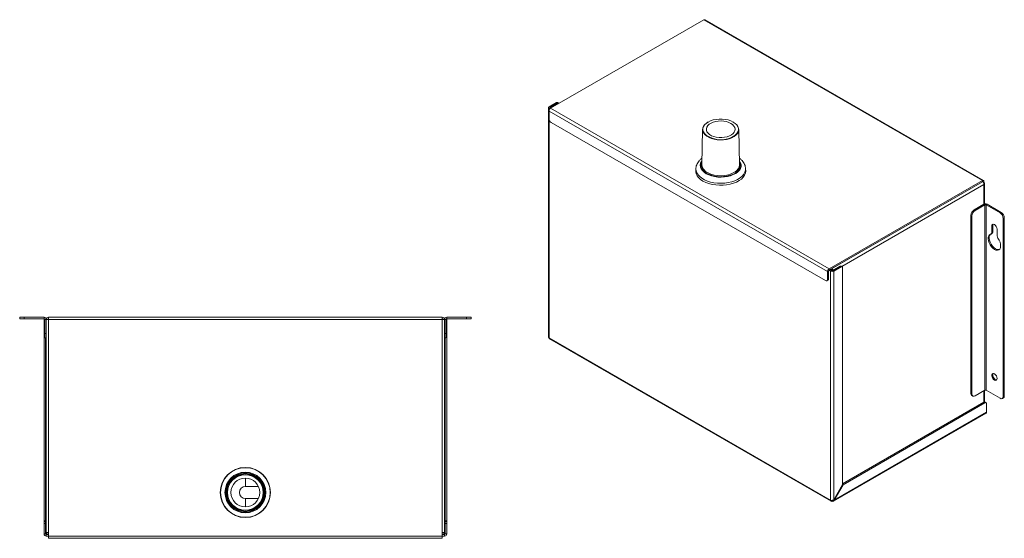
# Model space of a CAD drawing. Header units: millimetres. Extents: x 13 to 202, y 8 to 270.
# Tile 3 of 3: x 26 to 193, y 182 to 270. Entities that reach past the tile are written whole.
import ezdxf

# ---------------------------------------------------------------- set-up
doc = ezdxf.new("R2010")
doc.units = ezdxf.units.MM

msp = doc.modelspace()

# ---------------------------------------------------------------- linework, layer by layer
at = {"color": 7, "linetype": 'Continuous', "lineweight": 15}
for p, q in [((142.1373, 270.0034), (116.1512, 255.0019)), ((142.1373, 270.0034), (189.3367, 242.7558)), ((189.5242, 242.7744), (142.3248, 270.022)), ((117.1234, 255.9712), (115.886, 255.2568)), ((117.3002, 255.8691), (116.0628, 255.1548)), ((117.3002, 255.8691), (117.1234, 255.9712)), ((117.4877, 255.8877), (117.3109, 255.9898)), ((115.7762, 255.1038), (115.7762, 216.2521)), ((116.0628, 255.1548), (115.886, 255.2568)), ((115.886, 254.9507), (116.0628, 255.0527)), ((116.013, 254.8774), (115.886, 254.9507)), ((115.886, 254.5427), (163.0854, 227.295)), ((115.886, 254.5427), (115.886, 253.2158)), ((116.151, 255.0018), (116.0628, 255.0527)), ((116.1512, 255.0019), (163.3505, 227.7543)), ((116.2395, 252.6034), (162.7318, 225.764)), ((147.1542, 252.6546), (147.2024, 252.6261)), ((141.9137, 251.4233), (141.7858, 245.4405)), ((148.1811, 245.4405), (148.0531, 251.4233)), ((140.7721, 244.7457), (140.7609, 244.223)), ((140.7609, 244.223), (140.763, 244.1098)), ((149.206, 244.223), (149.1948, 244.7457)), ((149.2298, 244.2968), (149.2, 244.5018)), ((163.3505, 227.7543), (189.3367, 242.7558)), ((163.3505, 227.5502), (189.3367, 242.5517)), ((189.3367, 242.5515), (163.7925, 227.8051)), ((189.3367, 242.5515), (189.3365, 242.5516)), ((189.3367, 242.5517), (189.3367, 242.7558)), ((189.4251, 242.5006), (189.6019, 242.6027)), ((189.4251, 242.5006), (189.4251, 242.4829)), ((189.5242, 242.3535), (189.6019, 242.3984)), ((189.6019, 242.6027), (189.6019, 242.3984)), ((189.7117, 238.7681), (189.7117, 242.2453)), ((187.9225, 237.7547), (189.6019, 238.7242)), ((189.7787, 238.6221), (189.6019, 238.7242)), ((190.1322, 238.7242), (189.9554, 238.6221)), ((190.1322, 238.7242), (192.5187, 237.3465)), ((187.9225, 237.7547), (188.0993, 237.6526)), ((188.0993, 237.6526), (189.7787, 238.6221)), ((189.7787, 207.1853), (189.7787, 238.6221)), ((189.9554, 207.1853), (189.9554, 238.6221)), ((189.9554, 238.6221), (192.3419, 237.2444)), ((192.3419, 237.2444), (192.5187, 237.3465)), ((187.5689, 236.7341), (187.3922, 236.8361)), ((187.3922, 206.6241), (187.3922, 236.8361)), ((187.5689, 206.5221), (187.5689, 236.7341)), ((193.049, 236.4279), (192.8722, 236.3259)), ((192.8722, 206.1139), (192.8722, 236.3259)), ((193.049, 206.2159), (193.049, 236.4279)), ((190.8064, 233.6666), (190.9832, 233.7686)), ((190.91, 235.009), (191.0868, 235.1111)), ((190.91, 233.8955), (190.91, 235.009)), ((190.91, 233.8955), (191.0868, 233.9976)), ((191.0868, 233.9976), (191.0868, 235.1111)), ((191.8293, 234.4784), (191.8293, 233.3648)), ((163.2621, 227.3971), (163.0854, 227.295)), ((163.0854, 225.9682), (163.0854, 227.295)), ((163.2621, 226.0702), (163.2621, 227.3971)), ((163.6157, 227.3969), (163.3504, 227.5501)), ((163.3505, 227.5502), (163.3505, 227.7543)), ((163.7925, 227.499), (163.5271, 227.6521)), ((163.6155, 227.7031), (163.7925, 227.601)), ((163.6157, 227.3969), (163.7925, 227.499)), ((163.6157, 227.3969), (163.6157, 188.5092)), ((163.7923, 227.8052), (163.7925, 227.8051)), ((163.7925, 227.601), (163.7925, 227.8051)), ((163.9693, 227.499), (165.2067, 228.2133)), ((163.9693, 227.499), (164.146, 227.3969)), ((164.146, 227.3969), (165.3835, 228.1113)), ((164.146, 227.3969), (164.146, 188.5813)), ((165.3835, 228.1113), (165.2067, 228.2133)), ((165.571, 228.1298), (165.3942, 228.2319)), ((165.6486, 227.9581), (165.6486, 191.1839)), ((162.9818, 225.7392), (163.1586, 225.8413)), ((163.0854, 225.9682), (163.2621, 226.0702)), ((26.16, 219.2992), (26.16, 219.5492)), ((26.16, 219.5492), (26.91, 219.5492)), ((26.91, 219.2992), (26.16, 219.2992)), ((26.91, 219.5492), (26.91, 219.2992)), ((30.285, 219.5492), (26.91, 219.5492)), ((30.285, 219.2992), (26.91, 219.2992)), ((30.285, 219.2992), (30.285, 219.5492)), ((30.285, 219.0492), (30.285, 219.2992)), ((30.285, 185.0126), (30.285, 219.0492)), ((30.66, 219.1742), (30.41, 219.1742)), ((30.41, 216.7992), (30.41, 219.1742)), ((30.66, 219.4242), (30.5645, 219.4242)), ((30.7555, 219.4242), (30.66, 219.4242)), ((30.66, 219.1742), (31.035, 219.1742)), ((30.66, 183.0492), (30.66, 219.1742)), ((31.035, 219.1742), (31.035, 219.5492)), ((31.035, 219.5492), (97.785, 219.5492)), ((31.035, 219.1742), (31.035, 182.4242)), ((31.035, 219.1742), (97.785, 219.1742)), ((97.785, 219.5492), (97.785, 219.1742)), ((97.785, 182.4242), (97.785, 219.1742)), ((97.785, 219.1742), (98.16, 219.1742)), ((98.16, 219.4242), (98.0645, 219.4242)), ((98.2555, 219.4242), (98.16, 219.4242)), ((98.41, 219.1742), (98.16, 219.1742)), ((98.16, 219.1742), (98.16, 183.0492)), ((98.41, 216.7992), (98.41, 219.1742)), ((98.535, 219.5492), (98.535, 219.2992)), ((98.535, 219.5492), (101.91, 219.5492)), ((98.535, 219.2992), (98.535, 219.0492)), ((98.535, 219.2992), (101.91, 219.2992)), ((98.535, 219.0492), (98.535, 185.0126)), ((101.91, 219.2992), (101.91, 219.5492)), ((101.91, 219.5492), (102.66, 219.5492)), ((102.66, 219.2992), (101.91, 219.2992)), ((102.66, 219.5492), (102.66, 219.2992)), ((30.41, 216.7992), (30.66, 216.7992)), ((30.41, 216.0492), (30.41, 216.7992)), ((30.66, 216.0492), (30.41, 216.0492)), ((30.535, 185.0126), (30.535, 216.0492)), ((98.16, 216.7992), (98.41, 216.7992)), ((98.41, 216.0492), (98.16, 216.0492)), ((98.285, 216.0492), (98.285, 185.0126)), ((98.41, 216.7992), (98.41, 216.0492)), ((163.6157, 188.5092), (115.886, 216.0629)), ((115.9637, 215.8912), (163.6934, 188.3375)), ((188.0993, 206.2158), (189.7787, 207.1853)), ((189.7117, 205.1797), (189.7117, 207.1467)), ((189.9554, 207.1853), (192.3419, 205.8076)), ((187.3922, 206.6241), (187.5689, 206.5221)), ((187.5475, 206.2807), (187.7243, 206.1787)), ((192.7169, 205.7705), (192.8937, 205.8725)), ((192.8722, 206.1139), (193.049, 206.2159)), ((189.6019, 205.1438), (165.6486, 191.3158)), ((189.7787, 205.0417), (165.7111, 191.1478)), ((189.7787, 205.0417), (189.6019, 205.1438)), ((189.9661, 205.0603), (189.7894, 205.1623)), ((190.0438, 203.4596), (190.0438, 204.8886)), ((164.0996, 188.3555), (189.9661, 203.2879)), ((190.0438, 203.4596), (164.2085, 188.5452)), ((165.6486, 191.1839), (164.146, 188.5813)), ((164.2085, 188.5452), (165.7111, 191.1478)), ((165.7111, 191.1478), (165.6486, 191.1839)), ((163.8809, 188.4818), (163.8809, 188.356)), ((164.2085, 188.5452), (164.146, 188.5813)), ((30.535, 185.0126), (30.285, 185.0126)), ((30.285, 185.0126), (30.285, 184.9242)), ((30.285, 184.9242), (30.535, 184.9242)), ((30.285, 184.5492), (30.285, 184.9242)), ((30.535, 184.5492), (30.285, 184.5492)), ((30.285, 184.5492), (30.285, 182.7992)), ((30.535, 185.0126), (30.535, 184.9242)), ((30.535, 184.9242), (30.535, 184.5492)), ((30.535, 184.5492), (30.535, 182.7992)), ((98.535, 185.0126), (98.285, 185.0126)), ((98.285, 184.9242), (98.285, 185.0126)), ((98.285, 184.5492), (98.285, 184.9242)), ((98.285, 184.9242), (98.535, 184.9242)), ((98.535, 184.5492), (98.285, 184.5492)), ((98.285, 182.7992), (98.285, 184.5492)), ((98.535, 184.9242), (98.535, 185.0126)), ((98.535, 184.9242), (98.535, 184.5492)), ((98.535, 182.7992), (98.535, 184.5492)), ((30.535, 182.7992), (30.285, 182.7992)), ((30.5415, 182.8174), (30.66, 182.7992)), ((31.035, 183.0492), (30.66, 183.0492)), ((30.66, 182.6742), (30.66, 182.7992)), ((30.66, 182.4242), (30.66, 182.6742)), ((31.035, 182.6742), (30.66, 182.6742)), ((31.035, 182.4242), (30.66, 182.4242)), ((30.9159, 183.0202), (31.035, 183.0126)), ((31.035, 182.4242), (97.785, 182.4242)), ((31.035, 182.0492), (31.035, 182.4242)), ((31.035, 182.0492), (97.785, 182.0492)), ((98.16, 183.0492), (97.785, 183.0492)), ((97.785, 183.0126), (97.9046, 183.0202)), ((98.16, 182.6742), (97.785, 182.6742)), ((98.16, 182.4242), (97.785, 182.4242)), ((97.785, 182.4242), (97.785, 182.0492)), ((98.16, 182.7992), (98.2782, 182.8174)), ((98.16, 182.6742), (98.16, 182.7992)), ((98.16, 182.4242), (98.16, 182.6742)), ((98.285, 182.7992), (98.535, 182.7992))]:
    msp.add_line(p, q, dxfattribs=at)
at = {"color": 8, "linetype": 'Continuous', "lineweight": 15}
for p, q in [((115.886, 254.9507), (115.886, 254.5427)), ((116.0628, 255.0527), (116.0628, 255.1548)), ((115.886, 253.2158), (115.886, 216.0629)), ((142.8859, 243.8297), (142.6338, 243.9611)), ((189.6019, 242.0922), (165.4933, 228.1746)), ((189.3367, 242.5517), (189.4251, 242.5006)), ((189.6019, 242.0922), (189.6019, 238.7242)), ((30.41, 219.0492), (30.285, 219.0492)), ((30.66, 219.1742), (30.66, 219.4242)), ((98.16, 219.1742), (98.16, 219.4242)), ((98.535, 219.0492), (98.41, 219.0492)), ((189.6019, 207.0833), (189.6019, 205.1438)), ((64.4201, 192.2682), (64.4201, 190.8365)), ((66.6345, 190.8365), (64.4201, 190.8365)), ((64.4201, 187.3802), (64.4201, 188.8059)), ((64.4201, 188.8059), (66.6318, 188.8059)), ((30.66, 182.7992), (30.66, 183.0492)), ((30.7555, 182.7992), (30.66, 182.7992)), ((98.16, 182.7992), (98.0645, 182.7992)), ((98.16, 182.7992), (98.16, 183.0492))]:
    msp.add_line(p, q, dxfattribs=at)
at = {"color": 7, "linetype": 'Continuous', "lineweight": 15, "flags": 128}
for points in [[(117.5501, 255.8096), (117.5452, 255.8215), (117.5207, 255.8603), (117.4877, 255.8877), (117.4475, 255.9026), (117.4017, 255.9044), (117.3519, 255.8931), (117.3002, 255.8691)], [(148.0531, 251.4233), (148.0472, 251.2886), (147.9701, 250.9913), (147.8071, 250.7058), (147.5628, 250.4404), (147.2444, 250.2025), (146.8609, 249.9992), (146.4234, 249.8362), (145.9445, 249.7182), (145.4379, 249.6487), (144.9183, 249.6296), (144.4005, 249.6614), (143.8995, 249.7433), (143.4297, 249.8729), (143.0046, 250.0465), (142.6364, 250.259), (142.3357, 250.5044), (142.1112, 250.7757), (141.9693, 251.0649), (141.9142, 251.3638), (141.9473, 251.6638), (142.0678, 251.9562), (142.2722, 252.2327), (142.5545, 252.4852), (142.8687, 252.6861)], [(147.384, 250.3837), (147.4572, 250.4415), (147.7204, 250.7047), (147.9005, 250.9903), (147.9919, 251.2896), (147.9919, 251.5935), (147.9005, 251.8927), (147.7204, 252.1783), (147.4572, 252.4415), (147.1189, 252.6743), (146.7156, 252.8696), (146.2597, 253.0216), (145.7651, 253.1255), (145.2466, 253.1783), (144.7202, 253.1783), (144.2018, 253.1255), (143.7071, 253.0216), (143.2513, 252.8696), (142.848, 252.6743), (142.5096, 252.4415), (142.2464, 252.1783), (142.0664, 251.8927), (141.975, 251.5935), (141.975, 251.2896), (142.0664, 250.9903), (142.2464, 250.7047), (142.5096, 250.4415), (142.5635, 250.3985)], [(146.7116, 252.4392), (147.0074, 252.2323), (147.2301, 251.9969), (147.3716, 251.7414), (147.4267, 251.4751), (147.3936, 251.2075), (147.2733, 250.9485), (147.0703, 250.7072), (146.7919, 250.4925), (146.4481, 250.312), (146.0513, 250.1724), (145.616, 250.0787), (145.1578, 250.0342), (144.6933, 250.0406), (144.2393, 250.0976), (143.8122, 250.2032), (143.4274, 250.3535), (143.0988, 250.5432), (142.8384, 250.7653), (142.6555, 251.0119), (142.5567, 251.274), (142.5457, 251.5422), (142.6227, 251.8067), (142.7851, 252.058), (143.0269, 252.287), (143.3395, 252.4855), (143.7114, 252.6462), (144.1293, 252.7634), (144.5781, 252.8329), (145.0416, 252.852), (145.5029, 252.8202), (145.9455, 252.7385), (146.3533, 252.6099), (146.7116, 252.4392)], [(140.7669, 244.5018), (140.7511, 244.4185), (140.7371, 244.2968)], [(140.7717, 244.7273), (140.7511, 244.6226), (140.7398, 244.2645), (140.8189, 243.9092), (140.9868, 243.5644), (141.2399, 243.2373), (141.5727, 242.9351), (141.9782, 242.664)], [(141.9782, 242.664), (142.4478, 242.4299), (142.9714, 242.2377), (143.538, 242.0916), (144.1353, 241.9947), (144.7507, 241.9491), (145.371, 241.9556), (145.9831, 242.0142), (146.5739, 242.1237), (147.1308, 242.2816), (147.6419, 242.4846), (148.0964, 242.7285), (148.4845, 243.008), (148.798, 243.3171), (149.0302, 243.6492), (149.1761, 243.9973), (149.2327, 244.354), (149.1987, 244.7117), (149.1952, 244.7273)], [(149.2038, 244.1098), (149.2056, 244.1484), (149.206, 244.223)], [(190.91, 235.009), (190.945, 235.1919), (191.0446, 235.3066), (191.1938, 235.3356), (191.3696, 235.2744), (191.5455, 235.1325), (191.6946, 234.9314), (191.7943, 234.7017), (191.8293, 234.4784)], [(191.0868, 235.1111), (191.1218, 235.294), (191.1453, 235.3364)], [(191.9795, 232.9441), (192.1773, 232.6218), (192.3236, 232.2787), (192.4093, 231.9366), (192.4288, 231.6173), (192.3809, 231.3409), (192.2687, 231.1253), (192.0994, 230.9839), (191.8835, 230.926), (191.635, 230.955), (191.3696, 231.0693), (191.1043, 231.2614), (190.8557, 231.5193), (190.6399, 231.8264), (190.4705, 232.1633), (190.3583, 232.5086), (190.3105, 232.8401), (190.33, 233.137), (190.4157, 233.3802), (190.562, 233.5543), (190.7598, 233.6482)], [(192.2027, 231.0551), (192.0603, 231.028), (191.8118, 231.0571), (191.5464, 231.1713), (191.281, 231.3635), (191.0325, 231.6213), (190.8167, 231.9285), (190.6473, 232.2654), (190.5351, 232.6106), (190.4873, 232.9422), (190.5068, 233.239), (190.5925, 233.4822), (190.7133, 233.6351)], [(191.8293, 209.1656), (191.7982, 208.9918), (191.7093, 208.8773), (191.5745, 208.8375), (191.4121, 208.878), (191.2439, 208.993), (191.0927, 209.1673), (190.9789, 209.3771), (190.9178, 209.5942), (190.9178, 209.7893), (190.9789, 209.9359), (191.0927, 210.0144), (191.2439, 210.014), (191.4121, 209.9349), (191.5745, 209.7878), (191.7093, 209.5924), (191.7982, 209.3752), (191.8293, 209.1656)]]:
    msp.add_lwpolyline(points, dxfattribs=at)
at = {"color": 8, "linetype": 'Continuous', "lineweight": 15, "flags": 128}
for points in [[(141.8, 246.1026), (141.7225, 245.9883), (141.5783, 245.6777), (141.5223, 245.3577), (141.556, 245.0367), (141.6784, 244.7229), (141.8864, 244.4245), (142.1746, 244.1493), (142.5356, 243.9043)], [(142.6338, 243.9611), (142.2791, 244.2028), (141.9982, 244.475), (141.7987, 244.7701), (141.6861, 245.0802), (141.6634, 245.3967), (141.7313, 245.7111), (141.7947, 245.857)], [(142.5356, 243.9043), (142.9599, 243.696), (143.4367, 243.5296), (143.9535, 243.4095), (144.497, 243.3388), (145.0531, 243.3194), (145.6074, 243.3517), (146.1456, 243.435), (146.6536, 243.567), (147.1184, 243.7443), (147.5279, 243.9624), (147.8715, 244.2156), (148.1402, 244.4973), (148.3273, 244.8002), (148.4277, 245.1166), (148.4389, 245.4381), (148.3606, 245.7565), (148.1949, 246.0636), (148.1669, 246.1026)], [(148.1721, 245.857), (148.2808, 245.5547), (148.3034, 245.2382), (148.2356, 244.9238), (148.079, 244.6202), (147.8379, 244.3355), (147.519, 244.0777), (147.131, 243.8537), (146.9557, 243.7737)], [(149.1946, 244.7524), (149.1776, 244.494), (149.0769, 244.1438), (148.8891, 243.8059), (148.618, 243.4873), (148.2694, 243.1949), (147.8508, 242.9349), (147.3711, 242.7128), (146.8405, 242.5335), (146.2703, 242.4007), (145.6727, 242.3172), (145.0604, 242.2848), (144.4464, 242.3042), (143.8439, 242.3751), (143.2657, 242.4958), (142.7241, 242.6638), (142.2307, 242.8756), (141.7959, 243.1266), (141.429, 243.4115), (141.138, 243.7241), (140.9288, 244.0579), (140.8061, 244.4057), (140.7725, 244.7601), (140.7727, 244.7671)], [(142.2229, 244.4859), (142.3726, 244.3517), (142.7222, 244.1124)]]:
    msp.add_lwpolyline(points, dxfattribs=at)
at = {"color": 7, "linetype": 'Continuous', "lineweight": 15}
for radius in [4.25, 4.2229, 4.2117, 3.4618, 3.3228, 3.1979, 3.0699, 3.02, 2.444]:
    msp.add_circle((64.41, 189.8242), radius, dxfattribs=at)
for centre, radius, start, end in [((142.2472, 269.8501), 0.1886, 65.692986, 125.617653), ((117.2333, 255.8179), 0.1886, 65.693049, 125.61759), ((115.9441, 255.1038), 0.1637, 110.78437, 249.216123), ((116.4617, 254.5165), 0.5763, 122.605521, 177.394561), ((116.0821, 255.1038), 0.0546, 110.783137, 249.218342), ((116.6536, 253.2507), 0.7684, 182.605519, 237.394542), ((143.1118, 245.4702), 1.3263, 181.283344, 227.917321), ((146.6629, 245.5429), 1.5216, 300.230037, 356.140534), ((144.9874, 248.6348), 5.2446, 246.378026, 292.043683), ((189.4402, 242.6289), 0.1638, 350.785908, 129.203586), ((189.3712, 242.5094), 0.0546, 350.784923, 129.204695), ((189.0262, 242.066), 0.5763, 2.605402, 57.39468), ((189.5438, 242.2453), 0.1637, 290.783053, 69.216947), ((189.867, 238.2124), 0.5764, 62.609489, 117.390511), ((188.5436, 236.7837), 1.1526, 122.605469, 177.394551), ((188.7204, 236.6817), 1.1526, 122.605469, 177.394551), ((189.867, 238.4515), 0.1921, 62.608514, 117.391486), ((191.7208, 236.2735), 1.1526, 2.60543, 57.394549), ((191.8976, 236.3755), 1.1526, 2.60543, 57.394549), ((190.6843, 233.8634), 0.228, 289.324991, 8.105881), ((190.8317, 233.9751), 0.2561, 306.282819, 5.029616), ((192.5835, 233.397), 0.755, 182.439914, 216.864291), ((163.6611, 227.2688), 0.5763, 122.605521, 177.394561), ((163.4541, 227.3884), 0.1921, 122.605916, 177.393961), ((163.8809, 227.9087), 0.5764, 242.610052, 297.389948), ((163.4819, 227.3206), 0.5755, 21.079469, 57.339604), ((163.6879, 227.4379), 0.1938, 11.906631, 57.328916), ((163.8809, 227.6696), 0.1921, 242.609977, 297.390023), ((165.3165, 228.06), 0.1886, 65.693049, 125.61759), ((165.487, 227.9844), 0.1638, 350.786234, 129.203261), ((162.8698, 225.9332), 0.2184, 230.796728, 9.214209), ((163.021, 226.0414), 0.2429, 304.507955, 6.80448), ((30.285, 219.1742), 0.375, 0, 90), ((30.285, 219.1742), 0.125, 0, 90), ((31.035, 219.1742), 0.375, 90, 180), ((31.035, 219.1742), 0.125, 90, 180), ((97.785, 219.1742), 0.375, 0, 90), ((97.785, 219.1742), 0.125, 0, 90), ((98.535, 219.1742), 0.375, 90, 180), ((98.535, 219.1742), 0.125, 90, 180), ((116.0715, 216.0434), 0.1865, 173.997765, 234.689879), ((191.9006, 209.7375), 0.8077, 159.247983, 260.746653), ((189.867, 207.0147), 0.1921, 62.608514, 117.391486), ((187.7628, 206.585), 0.3727, 173.973025, 234.714771), ((187.8922, 206.4696), 0.3275, 170.786046, 309.203448), ((192.5489, 206.0614), 0.3275, 230.79651, 9.213996), ((192.6857, 206.1735), 0.3658, 304.647194, 6.665241), ((189.7117, 204.9904), 0.1886, 65.692193, 125.617605), ((189.8822, 204.9148), 0.1638, 350.786524, 129.202724), ((189.8583, 203.4401), 0.1865, 305.310121, 6.002235), ((64.4201, 189.8212), 1.0153, 90, 270), ((163.7774, 188.4829), 0.1638, 170.786084, 309.202671), ((30.66, 182.7992), 0.375, 180, 270), ((30.66, 182.7992), 0.125, 180, 270), ((31.035, 183.0492), 0.375, 180, 270), ((31.035, 183.0492), 0.125, 180, 270), ((97.785, 183.0492), 0.125, 270, 0), ((97.785, 183.0492), 0.375, 270, 0), ((98.16, 182.7992), 0.375, 270, 0), ((98.16, 182.7992), 0.125, 270, 0)]:
    msp.add_arc(centre, radius, start, end, dxfattribs=at)
at = {"color": 8, "linetype": 'Continuous', "lineweight": 15}
for centre, radius, start, end in [((144.9851, 254.0751), 4.4024, 236.629603, 303.018825), ((144.9728, 248.3449), 4.7937, 241.998485, 300.822201)]:
    msp.add_arc(centre, radius, start, end, dxfattribs=at)
at = {"color": 7, "linetype": 'Continuous', "lineweight": 15}
for points, knots in [([(141.8091, 246.528), (141.7613, 246.4953), (141.5756, 246.3679), (141.3282, 246.1132), (141.0721, 245.7741), (140.8944, 245.4125), (140.791, 245.0758), (140.7849, 244.8564), (140.7826, 244.7742)], [0, 0, 0, 0, 0.076288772, 0.296861, 0.491075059, 0.678456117, 0.879510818, 1, 1, 1, 1]), ([(149.191, 244.7549), (149.1832, 244.8715), (149.1667, 245.1166), (149.0465, 245.4771), (148.8594, 245.8298), (148.5981, 246.1566), (148.3613, 246.3917), (148.1955, 246.5042), (148.1578, 246.5299)], [0, 0, 0, 0, 0.169279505, 0.355896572, 0.5446576, 0.73896099, 0.940495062, 1, 1, 1, 1]), ([(115.886, 216.0629), (115.8545, 216.0913), (115.7915, 216.148), (115.7813, 216.2174), (115.7762, 216.2521)], [0, 0, 0, 0, 0.49999396, 1, 1, 1, 1]), ([(164.146, 188.5813), (164.1073, 188.5576), (164.0298, 188.51), (163.8809, 188.4768), (163.7319, 188.4739), (163.6544, 188.4974), (163.6157, 188.5092)], [0, 0, 0, 0, 0.24999916, 0.49999944, 0.75000145, 1, 1, 1, 1]), ([(163.8809, 188.356), (163.9208, 188.3436), (164.0007, 188.3187), (164.104, 188.3479), (164.1809, 188.4227), (164.1993, 188.5044), (164.2085, 188.5452)], [0, 0, 0, 0, 0.24999891, 0.49999848, 0.74999498, 1, 1, 1, 1]), ([(30.535, 182.8876), (30.5369, 182.8802), (30.5406, 182.8655), (30.5695, 182.8434), (30.6109, 182.8213), (30.6436, 182.8065), (30.66, 182.7992)], [0, 0, 0, 0, 0.24999854, 0.49999821, 0.75000146, 1, 1, 1, 1]), ([(30.91, 183.0492), (30.9119, 183.0461), (30.9156, 183.04), (30.9445, 183.0309), (30.9859, 183.0217), (31.0186, 183.0156), (31.035, 183.0126)], [0, 0, 0, 0, 0.24998833, 0.49998583, 0.74999358, 1, 1, 1, 1]), ([(97.785, 183.0126), (97.8014, 183.0156), (97.8341, 183.0217), (97.8755, 183.0309), (97.9044, 183.04), (97.9081, 183.0461), (97.91, 183.0492)], [0, 0, 0, 0, 0.25000514, 0.50001161, 0.75001295, 1, 1, 1, 1]), ([(98.16, 182.7992), (98.1764, 182.8065), (98.2091, 182.8213), (98.2505, 182.8434), (98.2794, 182.8655), (98.2831, 182.8802), (98.285, 182.8876)], [0, 0, 0, 0, 0.24999342, 0.49999934, 0.74999726, 1, 1, 1, 1])]:
    msp.add_open_spline(points, degree=3, knots=knots, dxfattribs=at)

doc.saveas('drawing.dxf')
